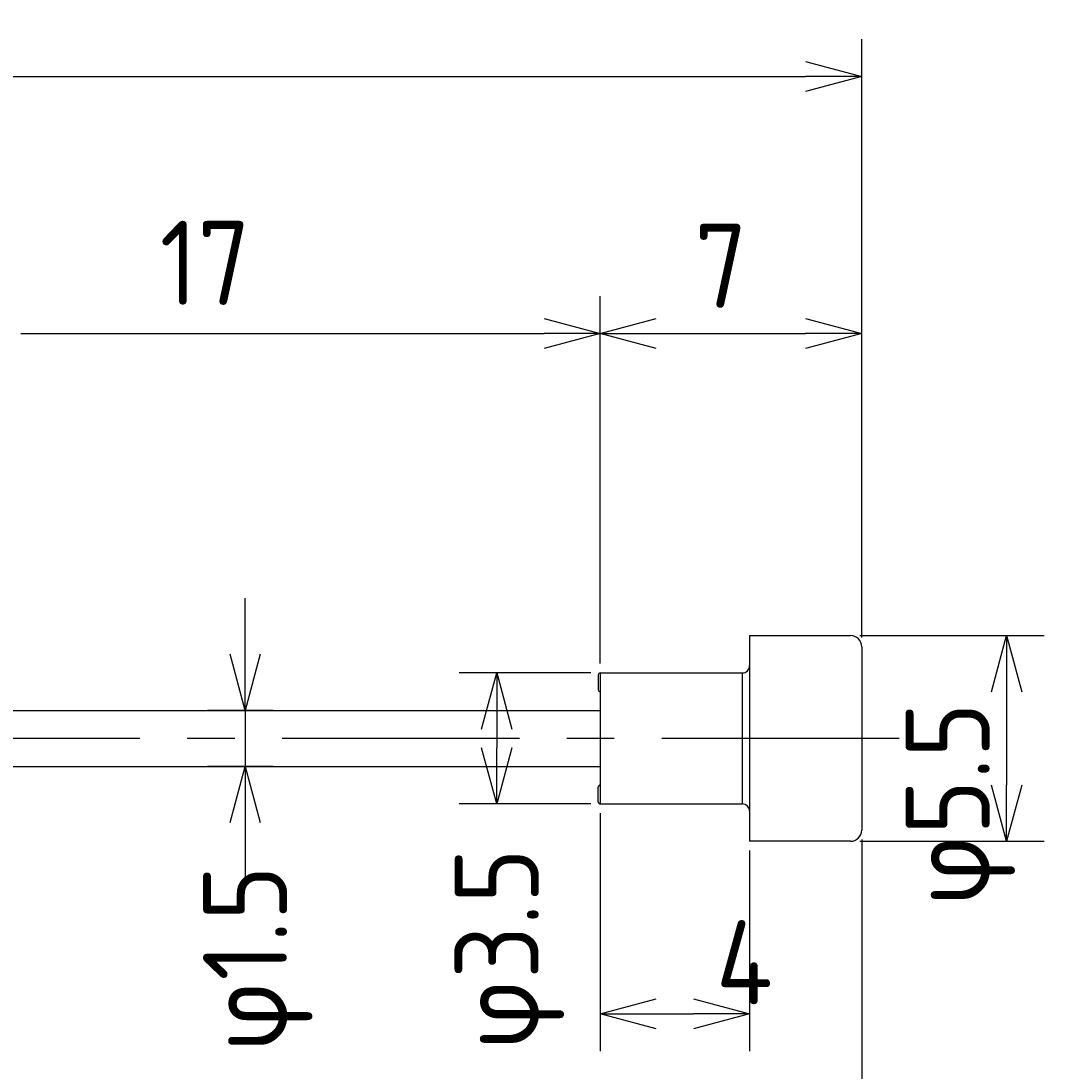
# Model space of a CAD drawing. Extents: x 88.6 to 172.9, y 167.8 to 219.2.
# Tile 4 of 4: x 145.5 to 172.9, y 191.1 to 219.2. Entities that reach past the tile are written whole.
import ezdxf

# ---------------------------------------------------------------- set-up
doc = ezdxf.new("R2010")
doc.units = 0
doc.header["$LTSCALE"] = 0.2
doc.linetypes.add('CENTER', pattern=[50.8, 31.75, -6.35, 6.35, -6.35])
doc.layers.get('0').update_dxf_attribs({"linetype": 'CONTINUOUS'})
doc.layers.get('DEFPOINTS').update_dxf_attribs({"linetype": 'CONTINUOUS'})
for name, color, linetype in [('18-0-CON', 3, 'CONTINUOUS'), ('18-2-CEN', 1, 'CENTER'), ('35-0-CON', 7, 'CONTINUOUS')]:
    doc.layers.add(name, color=color, linetype=linetype)
doc.styles.get("Standard").update_dxf_attribs({"font": 'isocp.shx', "bigfont": 'bigfont.shx'})
doc.dimstyles.get("Standard").update_dxf_attribs({"dimtxt": 0.18, "dimasz": 0.18, "dimexe": 0.18, "dimexo": 0.0625, "dimgap": 0.09, "dimtad": 0, "dimtih": 1, "dimtoh": 1, "dimzin": 0, "dimcen": 0.09, "dimazin": 3, "dimtfac": 1, "dimtofl": 0, "dimtmove": 0, "dimatfit": 3})

# ---------------------------------------------------------------- blocks, each defined once
blk = doc.blocks.new('_OPEN30')
at = {"color": 0, "linetype": 'BYBLOCK'}
for p, q in [((-1, 0.268), (0, 0)), ((0, 0), (-1, -0.268)), ((0, 0), (-1, 0))]:
    blk.add_line(p, q, dxfattribs=at)
blk = doc.blocks.new('*D251')
at = {"layer": '18-0-CON', "color": 161}
for p, q in [((100, 202.55), (100, 218.7)), ((168, 202.7), (168, 218.7)), ((101.5, 217.7), (166.5, 217.7))]:
    blk.add_line(p, q, dxfattribs=at)
at = {"layer": 'DEFPOINTS', "color": 0}
for p in [(168, 217.7), (100, 202.3), (168, 202.45)]:
    blk.add_point(p, dxfattribs=at)
at = {"layer": '18-0-CON', "color": 161, "xscale": 1.499999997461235, "yscale": 1.499999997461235, "zscale": 1.499999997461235, "rotation": 180}
blk.add_blockref('_OPEN30', (100, 217.7), dxfattribs=at)
at = {"layer": '18-0-CON', "color": 161, "xscale": 1.499999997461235, "yscale": 1.499999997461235, "zscale": 1.499999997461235}
blk.add_blockref('_OPEN30', (168, 217.7), dxfattribs=at)
at = {"layer": '18-0-CON', "color": 161}
blk.add_text('(68)', height=2.25, dxfattribs=at).set_placement((129.5, 215.205))
blk = doc.blocks.new('*U263')
at = {"layer": '18-0-CON', "color": 161}
blk.add_text('φ1.5', height=2.25, rotation=90, dxfattribs=at).set_placement((152.621, 191.619))
blk = doc.blocks.new('*D262')
at = {"layer": '18-0-CON', "color": 161}
for p, q in [((151.496, 202.25), (151.496, 203.75)), ((152.25, 200.75), (150.496, 200.75)), ((151.496, 200.75), (151.496, 199.25)), ((152.25, 199.25), (150.496, 199.25)), ((151.496, 197.75), (151.496, 196.25))]:
    blk.add_line(p, q, dxfattribs=at)
at = {"layer": 'DEFPOINTS', "color": 0}
for p in [(152.5, 200.75), (151.496, 199.25), (152.5, 199.25)]:
    blk.add_point(p, dxfattribs=at)
at = {"layer": '18-0-CON', "color": 161, "xscale": 1.499999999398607, "yscale": 1.499999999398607, "zscale": 1.499999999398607}
for p, rotation in [((151.496, 200.75), 270), ((151.496, 199.25), 90)]:
    blk.add_blockref('_OPEN30', p, dxfattribs=dict(at, rotation=rotation))
at = {"layer": '18-0-CON'}
blk.add_blockref('*U263', (0, 0), dxfattribs=at)
blk = doc.blocks.new('*U259')
at = {"layer": '18-0-CON', "color": 161}
blk.add_text('φ3.5', height=2.25, rotation=90, dxfattribs=at).set_placement((159.356, 191.669))
blk = doc.blocks.new('*D258')
at = {"layer": '18-0-CON', "color": 161}
for p, q in [((160.75, 201.75), (157.231, 201.75)), ((158.231, 200.25), (158.231, 199.75)), ((160.75, 198.25), (157.231, 198.25))]:
    blk.add_line(p, q, dxfattribs=at)
at = {"layer": 'DEFPOINTS', "color": 0}
for p in [(161, 201.75), (158.231, 198.25), (161, 198.25)]:
    blk.add_point(p, dxfattribs=at)
at = {"layer": '18-0-CON', "color": 161, "xscale": 1.499999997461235, "yscale": 1.499999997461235, "zscale": 1.499999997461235}
for p, rotation in [((158.231, 201.75), 90), ((158.231, 198.25), 270)]:
    blk.add_blockref('_OPEN30', p, dxfattribs=dict(at, rotation=rotation))
at = {"layer": '18-0-CON'}
blk.add_blockref('*U259', (0, 0), dxfattribs=at)
blk = doc.blocks.new('*U261')
at = {"layer": '18-0-CON', "color": 161}
blk.add_text('4', height=2.25, dxfattribs=at).set_placement((164.1, 192.886))
blk = doc.blocks.new('*D260')
at = {"layer": '18-0-CON', "color": 161}
for p, q in [((161, 198), (161, 191.636)), ((165, 197), (165, 191.636)), ((162.5, 192.636), (163.5, 192.636))]:
    blk.add_line(p, q, dxfattribs=at)
at = {"layer": 'DEFPOINTS', "color": 0}
for p in [(161, 198.25), (165, 197.25), (165, 192.636)]:
    blk.add_point(p, dxfattribs=at)
at = {"layer": '18-0-CON'}
blk.add_blockref('*U261', (0, 0), dxfattribs=at)
at = {"layer": '18-0-CON', "color": 161, "xscale": 1.499999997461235, "yscale": 1.499999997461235, "zscale": 1.499999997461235, "rotation": 180}
blk.add_blockref('_OPEN30', (161, 192.636), dxfattribs=at)
at = {"layer": '18-0-CON', "color": 161, "xscale": 1.499999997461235, "yscale": 1.499999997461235, "zscale": 1.499999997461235}
blk.add_blockref('_OPEN30', (165, 192.636), dxfattribs=at)

msp = doc.modelspace()

# ---------------------------------------------------------------- linework, layer by layer
at = {"layer": '18-0-CON', "color": 161}
for p, q in [((161, 202), (161, 211.82811)), ((161, 202), (161, 211.82811)), ((168, 202.7), (168, 211.82811)), ((145.5, 210.82811), (159.5, 210.82811)), ((162.5, 210.82811), (166.5, 210.82811)), ((167.95, 202.75), (172.87993, 202.75)), ((171.87993, 201.25), (171.87993, 198.75)), ((167.95, 197.25), (172.87993, 197.25)), ((168, 197.3), (168, 179.55377))]:
    msp.add_line(p, q, dxfattribs=at)
at = {"layer": '18-2-CEN'}
msp.add_line((169, 200), (98.0016, 200), dxfattribs=at)
at = {"layer": '35-0-CON'}
for p, q in [((165, 202.75), (167.7, 202.75)), ((165, 202.75), (165, 197.25)), ((168, 202.45), (168, 197.55)), ((160.95, 201.7), (160.95, 201.3)), ((161, 201.75), (161, 198.25)), ((161, 201.75), (164.8, 201.75)), ((161, 201.75), (161, 201.75)), ((164.8, 201.75), (164.8, 198.25)), ((161, 201.25), (161, 201.25)), ((144, 200.75), (161, 200.75)), ((144, 199.25), (161, 199.25)), ((160.95, 198.3), (160.95, 198.7)), ((161, 198.75), (161, 198.75)), ((161, 198.25), (164.8, 198.25)), ((161, 198.25), (161, 198.25)), ((167.7, 197.25), (165, 197.25))]:
    msp.add_line(p, q, dxfattribs=at)
for centre, radius, start, end in [((167.7, 202.45), 0.3, 0, 90), ((164.8, 201.95), 0.2, 270, 0), ((161, 201.7), 0.05, 90, 180), ((161, 201.3), 0.05, 180, 270), ((161, 198.7), 0.05, 90, 180), ((161, 198.3), 0.05, 180, 270), ((164.8, 198.05), 0.2, 0, 90), ((167.7, 197.55), 0.3, 270, 0)]:
    msp.add_arc(centre, radius, start, end, dxfattribs=at)

# ---------------------------------------------------------------- block references
at = {"layer": '18-0-CON', "color": 161, "xscale": 1.499999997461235, "yscale": 1.499999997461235, "zscale": 1.499999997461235}
for p in [(161, 210.82811), (168, 210.82811)]:
    msp.add_blockref('_OPEN30', p, dxfattribs=at)
for p, rotation in [((161, 210.82811), 180), ((171.87993, 202.75), 90), ((171.87993, 197.25), 270)]:
    msp.add_blockref('_OPEN30', p, dxfattribs=dict(at, rotation=rotation))

# ---------------------------------------------------------------- texts
at = {"layer": '18-0-CON', "color": 161}
for s, p in [('17', (149.21343, 211.59416)), ('7', (163.52652, 211.51836))]:
    msp.add_text(s, height=2.25, dxfattribs=at).set_placement(p)
msp.add_text('φ5.5', height=2.25, rotation=90, dxfattribs=at).set_placement((171.42422, 195.51986))

# ---------------------------------------------------------------- dimensions: what is measured, and where the dimension line sits
at = {"layer": '18-0-CON'}
dim = msp.add_linear_dim(base=(168, 217.70023), p1=(100, 202.3), p2=(168, 202.45), dimstyle='Standard', override={"dimscale": 0.5, "dimpost": '(<>)', "dimblk1": 'OPEN30', "dimblk2": 'OPEN30', "dimsah": 1}, dxfattribs=at)
dim.commit()
dim.dimension.update_dxf_attribs({"geometry": '*D251', "text_midpoint": (134, 219.18773)})
for base, p1, p2, override, picture, middle in [((151.49649, 199.25), (152.5, 200.75), (152.5, 199.25), {"dimscale": 0.5, "dimgap": 0.5, "dimpost": 'φ<>', "dimblk1": 'OPEN30', "dimblk2": 'OPEN30', "dimsah": 1, "dimtol": 0, "dimlim": 0, "dimtp": 0, "dimtm": 0.05}, '*D262', (151.49649, 194.30965)), ((158.23141, 198.25), (161, 201.75), (161, 198.25), {"dimscale": 0.5, "dimpost": 'φ<>', "dimblk1": 'OPEN30', "dimblk2": 'OPEN30', "dimsah": 1}, '*D258', (158.23141, 194.58465))]:
    dim = msp.add_linear_dim(base=base, p1=p1, p2=p2, angle=90, dimstyle='Standard', override=override, dxfattribs=at)
    dim.commit()
    dim.dimension.update_dxf_attribs({"geometry": picture, "text_midpoint": middle, "dimtype": 128})
dim = msp.add_linear_dim(base=(165, 192.6359), p1=(161, 198.25), p2=(165, 197.25), dimstyle='Standard', override={"dimscale": 0.5, "dimblk1": 'OPEN30', "dimblk2": 'OPEN30', "dimsah": 1}, dxfattribs=at)
dim.commit()
dim.dimension.update_dxf_attribs({"geometry": '*D260', "text_midpoint": (165, 194.0109), "dimtype": 128})

doc.saveas('drawing.dxf')
